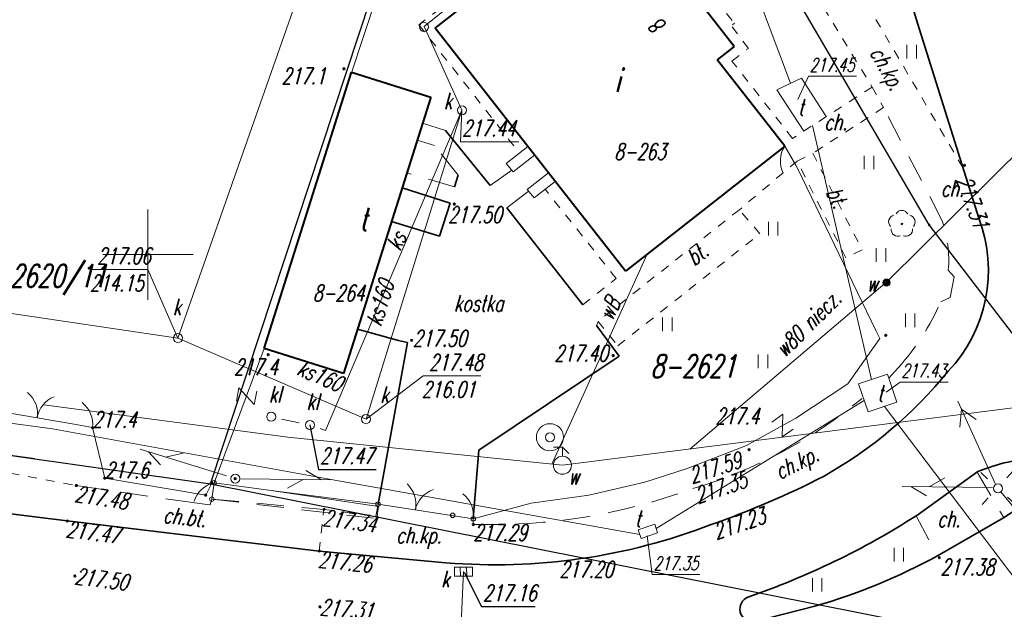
# Model space of a CAD drawing. Header units: millimetres. Extents: x 7501998 to 7504402, y 5666312 to 5667240.
# Tile 44 of 51: x 7503943 to 7503997, y 5666630 to 5666663. Entities that reach past the tile are written whole.
import ezdxf
from ezdxf.enums import TextEntityAlignment as Align

# ---------------------------------------------------------------- set-up
doc = ezdxf.new("R2010")
doc.units = ezdxf.units.MM
doc.header["$MEASUREMENT"] = 0
for name, pattern in [('1', [0]), ('3', [1, 0.5, -0.5]), ('4', [2.5, 1.5, -1]), ('BGS', [7.5, 7.5]), ('BGT', [0])]:
    doc.linetypes.add(name, pattern=pattern)
doc.layers.get('0').update_dxf_attribs({"color": 250, "linetype": 'CONTINUOUS', "lineweight": 100})
for name, color, linetype, lineweight in [('Dzialki', 7, '1', 30), ('EADTD_T_0', 7, 'CONTINUOUS', 18), ('EBTPO_L_2', 7, '1', 18), ('EBUOA_T_1', 7, 'CONTINUOUS', 25), ('EBUPP_L_1', 7, '1', 40), ('EBUTN_T_0', 11, 'CONTINUOUS', 18), ('EDTTS_T_0', 7, 'CONTINUOUS', 18), ('Numery_dzialek', 7, 'CONTINUOUS', 18), ('Podzial_sekcyjny_krzyze', 7, '1', 18), ('Punkty', 7, 'CONTINUOUS', 9), ('SDROK_T_0', 7, 'CONTINUOUS', 18), ('SDROK_T_1', 7, 'CONTINUOUS', 18), ('SDRPK_L_0', 7, '1', 35), ('SDRPK_L_1', 7, '4', 18), ('SDRPK_L_2', 7, '3', 18), ('SDRPK_L_3', 7, '1', 35), ('SDRPK_L_5', 7, '4', 18), ('SZOPO_L_0', 7, 'BGS', 18), ('SZOPO_T_0', 7, 'CONTINUOUS', 18), ('SZZPZ_T_0', 3, 'CONTINUOUS', 18), ('UEEPA_T_3', 7, 'CONTINUOUS', 18), ('UKKOA_T_1', 23, 'CONTINUOUS', 18), ('UKKOA_T_2', 14, 'CONTINUOUS', 18), ('UKKOA_T_3', 14, 'CONTINUOUS', 18), ('UKKOC_T_1', 23, 'CONTINUOUS', 25), ('UKKOC_T_2', 14, 'CONTINUOUS', 18), ('UKKOC_T_3', 14, 'CONTINUOUS', 25), ('UKKOO_T_2', 14, 'CONTINUOUS', 18), ('UKKOO_T_3', 14, 'CONTINUOUS', 25), ('UKKPA_T_2', 23, 'CONTINUOUS', 18), ('UKKPA_T_4', 14, 'CONTINUOUS', 18), ('UKKPOD_L_3', 23, '1', 18), ('UKKPOR_L_0', 14, '1', 18), ('UKKPOR_L_3', 14, '1', 18), ('UTTOA_T_0', 11, 'CONTINUOUS', 18), ('UTTOC_T_0', 11, 'CONTINUOUS', 18), ('UTTPA_L_0', 11, '1', 18), ('UTTPA_T_2', 7, 'CONTINUOUS', 18), ('UTTPO_L_1', 11, '1', 18), ('UWWOA_T_0', 5, 'CONTINUOUS', 18), ('UWWOO_T_0', 5, 'CONTINUOUS', 18), ('UWWPA_T_0', 5, 'CONTINUOUS', 18), ('UWWPA_T_2', 5, 'CONTINUOUS', 18), ('UWWPO_L_0', 5, '1', 18), ('UWWPO_L_1', 5, '1', 18), ('WUKOS_T_0', 7, 'CONTINUOUS', 35), ('WUKOS_T_1', 7, 'CONTINUOUS', 15)]:
    doc.layers.add(name, color=color, linetype=linetype, lineweight=lineweight)
doc.styles.get("Standard").update_dxf_attribs({"font": 'Simplex.SHX', "width": 0.75})

# ---------------------------------------------------------------- blocks, each defined once
blk = doc.blocks.new('GRO')
at = {"linetype": 'Continuous'}
blk.add_circle((0, 0), 0.045, dxfattribs=at)
blk = doc.blocks.new('PRH')
at = {"linetype": 'Continuous'}
for p, q in [((-0.375, 0.5), (0.375, 0.5)), ((0.375, 0.5), (-0.375, -0.5)), ((-0.375, -0.5), (0.375, -0.5))]:
    blk.add_line(p, q, dxfattribs=at)
blk = doc.blocks.new('KTOK04L')
at = {"linetype": 'Continuous'}
blk.add_arc((-1.5, 0), 1.5, 359.9995, 60, dxfattribs=at)
blk = doc.blocks.new('ARM')
at = {"linetype": 'Continuous'}
blk.add_circle((0, 0), 0.125, dxfattribs=at)
blk = doc.blocks.new('BGB')
at = {"linetype": 'Continuous'}
for centre, start, end in [((-1.5, 0), 359.9995, 60), ((1.5, 0), 120, 180.0005)]:
    blk.add_arc(centre, 1.5, start, end, dxfattribs=at)
blk = doc.blocks.new('TRA1')
at = {"linetype": 'Continuous'}
for p, q in [((-0.2625, -0.375), (-0.2625, 0.375)), ((0.2625, -0.375), (0.2625, 0.375))]:
    blk.add_line(p, q, dxfattribs=at)
blk = doc.blocks.new('DLI')
at = {"linetype": 'Continuous'}
blk.add_circle((0, 0), 0.045, dxfattribs=at)
for centre, start, end in [((0, 0.375), 30.1401, 149.8599), ((-0.357, 0.116), 102.1445, 221.86), ((0.357, 0.116), 318.14, 77.8555), ((-0.22, -0.303), 174.1482, 293.8542), ((0.22, -0.303), 246.1458, 5.8518)]:
    blk.add_arc(centre, 0.375, start, end, dxfattribs=at)
blk = doc.blocks.new('SLS')
at = {"linetype": 'Continuous'}
blk.add_circle((0, 0), 0.25, dxfattribs=at)
blk = doc.blocks.new('PNN')
at = {"linetype": 'Continuous'}
for p, q in [((0.25, 0), (5.25, 0)), ((3.9, 0.5), (4.76605, 0)), ((4.76605, 0), (3.9, -0.5))]:
    blk.add_line(p, q, dxfattribs=at)
blk = doc.blocks.new('LAT')
at = {"linetype": 'Continuous'}
for p, q in [((-0.53035, 0.53035), (-0.8839, 0.8839)), ((0.53035, 0.53035), (0.8839, 0.8839)), ((-0.53035, -0.53035), (-0.8839, -0.8839)), ((0.53035, -0.53035), (0.8839, -0.8839))]:
    blk.add_line(p, q, dxfattribs=at)
blk = doc.blocks.new('WLZ')
at = {"linetype": 'Continuous'}
blk.add_circle((0, 0), 0.25, dxfattribs=at)
blk = doc.blocks.new('KRA')
at = {"linetype": 'Continuous'}
for p, q in [((-0.5, -0.25), (-0.5, 0.25)), ((-0.5, 0.25), (0.5, 0.25)), ((-0.175, 0.25), (-0.175, -0.25)), ((0.175, 0.25), (0.175, -0.25)), ((0.5, 0.25), (0.5, -0.25)), ((0.5, -0.25), (-0.5, -0.25))]:
    blk.add_line(p, q, dxfattribs=at)
blk = doc.blocks.new('PLT')
at = {"linetype": 'Continuous'}
for p, q in [((0.25, 0), (5.25, 0)), ((3.76605, 0), (2.9, -0.5)), ((3.9, 0.5), (4.76605, 0))]:
    blk.add_line(p, q, dxfattribs=at)
blk = doc.blocks.new('HYZ')
at = {"linetype": 'Continuous'}
for p, q in [((0, 1), (-0.5, 1)), ((0, 1), (0.35355, 0.64645)), ((0, 0.5), (0, 1))]:
    blk.add_line(p, q, dxfattribs=at)
blk.add_circle((0, 0), 0.5, dxfattribs=at)
blk = doc.blocks.new('ZAS')
at = {"linetype": 'Continuous'}
for radius in [0.2, 0.175, 0.15, 0.125, 0.1, 0.075, 0.05, 0.025, 0.00715]:
    blk.add_circle((0, 0), radius, dxfattribs=at)
blk = doc.blocks.new('STD')
at = {"linetype": 'Continuous'}
for radius in [0.75, 0.25]:
    blk.add_circle((0, 0), radius, dxfattribs=at)
blk = doc.blocks.new('WSP')
at = {"linetype": 'Continuous'}
blk.add_circle((0, 0), 0.045, dxfattribs=at)

msp = doc.modelspace()

# ---------------------------------------------------------------- linework, layer by layer
at = {"layer": 'Dzialki'}
for p, q in [((7503953.47, 5666637.33), (7503965.34, 5666673.3)), ((7503993.22, 5666651.64), (7503980.87, 5666672.75)), ((7504004.51, 5666636.9), (7503993.22, 5666651.64)), ((7503930.42, 5666640.59), (7503953.47, 5666637.33)), ((7503953.47, 5666637.33), (7503997.27, 5666628.64))]:
    msp.add_line(p, q, dxfattribs=at)
at = {"layer": 'EBTPO_L_2', "linetype": '1'}
for p, q in [((7503969.82, 5666655.03), (7503971.017, 5666655.969)), ((7503969.82, 5666655.03), (7503971.017, 5666655.969)), ((7503970.2, 5666654.566), (7503971.387, 5666655.497)), ((7503970.2, 5666654.566), (7503971.387, 5666655.497)), ((7503969.82, 5666655.03), (7503970.2, 5666654.566)), ((7503969.82, 5666655.03), (7503970.2, 5666654.566)), ((7503970.99, 5666653.604), (7503972.155, 5666654.518)), ((7503970.99, 5666653.604), (7503972.155, 5666654.518)), ((7503971.37, 5666653.14), (7503972.525, 5666654.046)), ((7503971.37, 5666653.14), (7503972.525, 5666654.046)), ((7503971.37, 5666653.14), (7503970.99, 5666653.604)), ((7503971.37, 5666653.14), (7503970.99, 5666653.604))]:
    msp.add_line(p, q, dxfattribs=at)
at = {"layer": 'EBUPP_L_1', "linetype": '1'}
for p, q in [((7503965.89, 5666662.51), (7503974.71, 5666669.44)), ((7503982.43, 5666661.5), (7503979.42, 5666665.38)), ((7503976.42, 5666649.08), (7503965.89, 5666662.51)), ((7503982.43, 5666661.5), (7503981.49, 5666660.77)), ((7503982.43, 5666661.5), (7503981.493, 5666660.767)), ((7503982.43, 5666661.5), (7503981.493, 5666660.767)), ((7503985.23, 5666655.99), (7503981.49, 5666660.77)), ((7503985.23, 5666655.99), (7503981.493, 5666660.767)), ((7503985.23, 5666655.99), (7503981.493, 5666660.767)), ((7503956.44, 5666644.8), (7503961.27, 5666660.09)), ((7503961.27, 5666660.09), (7503965.65, 5666658.71)), ((7503965.65, 5666658.71), (7503960.82, 5666643.43)), ((7503985.23, 5666655.99), (7503976.42, 5666649.08)), ((7503960.82, 5666643.43), (7503956.44, 5666644.8))]:
    msp.add_line(p, q, dxfattribs=at)
at = {"layer": 'Podzial_sekcyjny_krzyze'}
for p, q in [((7503950, 5666647.5), (7503950, 5666652.5)), ((7503947.5, 5666650), (7503952.5, 5666650))]:
    msp.add_line(p, q, dxfattribs=at)
at = {"layer": 'SDRPK_L_0', "linetype": '1'}
for p, q in [((7503966.47, 5666656.85), (7503968.93, 5666653.82)), ((7503966.47, 5666656.85), (7503968.93, 5666653.82)), ((7503967.16, 5666654.39), (7503966.97, 5666653.74)), ((7503967.16, 5666654.39), (7503966.97, 5666653.74)), ((7503966.73, 5666652.84), (7503964.061, 5666653.684)), ((7503966.73, 5666652.84), (7503964.061, 5666653.684)), ((7503966.73, 5666652.84), (7503966.13, 5666651.02)), ((7503966.73, 5666652.84), (7503966.13, 5666651.02)), ((7503974.059, 5666647.229), (7503969.85, 5666652.58)), ((7503974.059, 5666647.229), (7503969.85, 5666652.58)), ((7503966.13, 5666651.02), (7503963.477, 5666651.835)), ((7503966.13, 5666651.02), (7503963.477, 5666651.835)), ((7503963.87, 5666645.25), (7503961.591, 5666645.869)), ((7503963.87, 5666645.25), (7503961.591, 5666645.869)), ((7503976.07, 5666644.38), (7503974.81, 5666646.08)), ((7503976.07, 5666644.38), (7503974.81, 5666646.08)), ((7503964.356, 5666645.132), (7503962.73, 5666636.2)), ((7503964.356, 5666645.132), (7503962.73, 5666636.2)), ((7503963.87, 5666645.25), (7503964.356, 5666645.132)), ((7503963.87, 5666645.25), (7503964.356, 5666645.132)), ((7503968.3, 5666639.19), (7503976.07, 5666644.38)), ((7503968.3, 5666639.19), (7503976.07, 5666644.38)), ((7503968, 5666635.39), (7503968.3, 5666639.19)), ((7503968, 5666635.39), (7503968.3, 5666639.19)), ((7503925.5, 5666637.78), (7503945.54, 5666635.27)), ((7503992.54, 5666635.58), (7503995.91, 5666638)), ((7503999.9, 5666637.12), (7503997.34, 5666635.45)), ((7503997.34, 5666635.45), (7503993.68, 5666633.35)), ((7503959.48, 5666633.61), (7503945.54, 5666635.27)), ((7503966.49, 5666632.96), (7503959.48, 5666633.61)), ((7503986.89, 5666630.56), (7503983.51, 5666629.7))]:
    msp.add_line(p, q, dxfattribs=at)
for centre, radius, start, end in [((7503999.901, 5666628.247), 10.538, 93.0513, 112.2538), ((7503968.945, 5666672.458), 43.78, 288.9885, 302.6118), ((7503969.208, 5666666.114), 33.265, 265.313, 291.0565), ((7503977.945, 5666661.988), 32.676, 285.8881, 298.7872), ((7503983.459, 5666630.406), 0.708, 112.3604, 274.1207)]:
    msp.add_arc(centre, radius, start, end, dxfattribs=at)
at = {"layer": 'SDRPK_L_1', "linetype": '4'}
for p, q in [((7503966.47, 5666656.85), (7503965.19, 5666657.255)), ((7503966.47, 5666656.85), (7503965.19, 5666657.255)), ((7503965.85, 5666656.02), (7503964.895, 5666656.322)), ((7503965.85, 5666656.02), (7503964.895, 5666656.322)), ((7503967.16, 5666654.39), (7503965.85, 5666656.02)), ((7503967.16, 5666654.39), (7503965.85, 5666656.02)), ((7503966.97, 5666653.74), (7503964.33, 5666654.51)), ((7503966.97, 5666653.74), (7503964.33, 5666654.51)), ((7503968.93, 5666653.82), (7503970.125, 5666654.658)), ((7503968.93, 5666653.82), (7503970.125, 5666654.658)), ((7503969.85, 5666652.58), (7503971.066, 5666653.51)), ((7503969.85, 5666652.58), (7503971.066, 5666653.51))]:
    msp.add_line(p, q, dxfattribs=at)
at = {"layer": 'SDRPK_L_2', "linetype": '3'}
for p, q in [((7503995.084, 5666654.807), (7503983.72, 5666674.17)), ((7503995.084, 5666654.807), (7503983.72, 5666674.17)), ((7503974.81, 5666670.34), (7503964.997, 5666662.699)), ((7503974.81, 5666670.34), (7503964.997, 5666662.699)), ((7503985.83, 5666666.21), (7503990.06, 5666659.26)), ((7503985.83, 5666666.21), (7503990.06, 5666659.26)), ((7503982, 5666663.33), (7503982.45, 5666662.79)), ((7503982, 5666663.33), (7503982.45, 5666662.79)), ((7503964.997, 5666662.699), (7503970.553, 5666655.605)), ((7503964.997, 5666662.699), (7503970.553, 5666655.605)), ((7503983.22, 5666661.4), (7503982.288, 5666662.633)), ((7503983.22, 5666661.4), (7503982.288, 5666662.633)), ((7503982.45, 5666662.79), (7503982.335, 5666662.694)), ((7503982.45, 5666662.79), (7503982.335, 5666662.694)), ((7503982.31, 5666660.7), (7503983.22, 5666661.4)), ((7503982.31, 5666660.7), (7503983.22, 5666661.4)), ((7503985.66, 5666656.42), (7503982.31, 5666660.7)), ((7503985.66, 5666656.42), (7503982.31, 5666660.7)), ((7503990.06, 5666659.26), (7503985.66, 5666656.42)), ((7503990.06, 5666659.26), (7503985.66, 5666656.42)), ((7503990.06, 5666659.26), (7503990.691, 5666658.123)), ((7503990.06, 5666659.26), (7503990.691, 5666658.123)), ((7503990.691, 5666658.123), (7503986.78, 5666655.6)), ((7503985.91, 5666655.17), (7503986.78, 5666655.6)), ((7503986.78, 5666655.6), (7503989.51, 5666650.26)), ((7503985.91, 5666655.17), (7503982.72, 5666652.48)), ((7503988.61, 5666649.82), (7503985.91, 5666655.17)), ((7503975.909, 5666648.679), (7503971.971, 5666653.612)), ((7503975.909, 5666648.679), (7503971.971, 5666653.612)), ((7503982.72, 5666652.48), (7503974.9, 5666646.3)), ((7503983.86, 5666651.15), (7503982.72, 5666652.48)), ((7503976, 5666644.96), (7503983.86, 5666651.15)), ((7503989.51, 5666650.26), (7503988.61, 5666649.82)), ((7503974.059, 5666647.229), (7503975.909, 5666648.679)), ((7503974.059, 5666647.229), (7503975.909, 5666648.679)), ((7503974.9, 5666646.3), (7503974.81, 5666646.08)), ((7503974.9, 5666646.3), (7503976, 5666644.96)), ((7503941.4, 5666638.09), (7503946.04, 5666637.23)), ((7503959.48, 5666633.61), (7503959.74, 5666635.91)), ((7503959.74, 5666635.91), (7503962.6, 5666635.53))]:
    msp.add_line(p, q, dxfattribs=at)
at = {"layer": 'SDRPK_L_3', "linetype": '1'}
for p, q in [((7503992.574, 5666662.801), (7503989.832, 5666671.773)), ((7503995.962, 5666652.014), (7503992.574, 5666662.801))]:
    msp.add_line(p, q, dxfattribs=at)
for centre, radius, start, end in [((7503988.39, 5666649.124), 8.104, 316.4921, 20.888), ((7503975.628, 5666658.662), 23.999, 299.3829, 320.9563), ((7503964.977, 5666681.382), 49.058, 289.2606, 297.2022)]:
    msp.add_arc(centre, radius, start, end, dxfattribs=at)
at = {"layer": 'SDRPK_L_5', "linetype": '4'}
for p, q in [((7503993.948, 5666651.87), (7503990.691, 5666658.123)), ((7503994.605, 5666648.769), (7503994.28, 5666649.14)), ((7503994.605, 5666648.769), (7503994.28, 5666649.14)), ((7503994.391, 5666647.627), (7503994.605, 5666648.769)), ((7503994.391, 5666647.627), (7503994.605, 5666648.769)), ((7503993.86, 5666647.38), (7503994.391, 5666647.627)), ((7503993.86, 5666647.38), (7503994.391, 5666647.627)), ((7503991.53, 5666643.76), (7503990.994, 5666643.174)), ((7503991.53, 5666643.76), (7503990.994, 5666643.174)), ((7503995.874, 5666637.974), (7503997.346, 5666635.454)), ((7503995.874, 5666637.974), (7503997.346, 5666635.454)), ((7503946.04, 5666637.23), (7503951.928, 5666636.363)), ((7503953.449, 5666636.159), (7503953.54, 5666636.48)), ((7503953.449, 5666636.159), (7503953.54, 5666636.48)), ((7503953.449, 5666636.159), (7503953.54, 5666636.48)), ((7503953.54, 5666636.48), (7503962.66, 5666635.4)), ((7503953.54, 5666636.48), (7503962.66, 5666635.4)), ((7503953.54, 5666636.48), (7503959.74, 5666635.91)), ((7503951.928, 5666636.363), (7503953.449, 5666636.159)), ((7503951.928, 5666636.363), (7503953.449, 5666636.159)), ((7503951.928, 5666636.363), (7503953.449, 5666636.159)), ((7503962.6, 5666635.53), (7503962.73, 5666636.2)), ((7503962.6, 5666635.53), (7503962.73, 5666636.2)), ((7503962.66, 5666635.4), (7503962.76, 5666636.08)), ((7503968, 5666635.39), (7503968, 5666635.08)), ((7503968, 5666635.39), (7503968, 5666635.08)), ((7503992.492, 5666635.549), (7503993.677, 5666633.349)), ((7503992.492, 5666635.549), (7503993.677, 5666633.349))]:
    msp.add_line(p, q, dxfattribs=at)
for centre, radius, start, end in [((7503987.5, 5666649.7), 6.803, 355.2748, 18.5954), ((7503987.5, 5666649.7), 6.803, 355.2748, 18.5954), ((7503981.153, 5666652.999), 13.893, 318.3201, 336.1455), ((7503981.153, 5666652.999), 13.893, 318.3201, 336.1455), ((7503972.658, 5666662.401), 26.422, 286.4487, 309.6265), ((7503968.94, 5666667.524), 32.457, 268.3405, 290.186)]:
    msp.add_arc(centre, radius, start, end, dxfattribs=at)
at = {"layer": 'SZOPO_L_0', "linetype": 'BGS'}
for p, q in [((7503961.274, 5666660.093), (7503967.08, 5666677.69)), ((7503961.274, 5666660.093), (7503967.08, 5666677.69)), ((7503985.23, 5666655.99), (7503985.84, 5666654.94)), ((7503985.23, 5666655.99), (7503985.84, 5666654.94)), ((7503985.84, 5666654.94), (7503985.94, 5666654.767)), ((7503985.84, 5666654.94), (7503985.94, 5666654.767)), ((7503985.94, 5666654.767), (7503990.27, 5666645.81)), ((7503985.94, 5666654.767), (7503990.27, 5666645.81)), ((7503990.27, 5666645.81), (7503990.488, 5666645.36)), ((7503990.27, 5666645.81), (7503990.488, 5666645.36)), ((7503990.488, 5666645.36), (7503988.72, 5666642.86)), ((7503990.488, 5666645.36), (7503988.72, 5666642.86)), ((7503953.66, 5666637.38), (7503956.44, 5666644.8)), ((7503953.66, 5666637.38), (7503956.44, 5666644.8)), ((7503988.72, 5666642.86), (7503985.85, 5666640.95)), ((7503988.72, 5666642.86), (7503985.85, 5666640.95)), ((7503985.85, 5666640.95), (7503983.12, 5666639.45)), ((7503985.85, 5666640.95), (7503983.12, 5666639.45)), ((7503946.94, 5666640.43), (7503945.92, 5666640.62)), ((7503983.12, 5666639.45), (7503979.83, 5666638.17)), ((7503983.12, 5666639.45), (7503979.83, 5666638.17)), ((7503979.83, 5666638.17), (7503977.494, 5666637.42)), ((7503979.83, 5666638.17), (7503977.494, 5666637.42)), ((7503953.66, 5666637.38), (7503953.54, 5666636.48)), ((7503953.66, 5666637.38), (7503953.54, 5666636.48)), ((7503953.66, 5666637.38), (7503953.54, 5666636.48)), ((7503953.66, 5666637.38), (7503953.54, 5666636.48)), ((7503956.81, 5666636.96), (7503953.66, 5666637.38)), ((7503956.81, 5666636.96), (7503953.66, 5666637.38)), ((7503956.81, 5666636.96), (7503953.66, 5666637.38)), ((7503962.76, 5666636.08), (7503956.81, 5666636.96)), ((7503962.76, 5666636.08), (7503956.81, 5666636.96)), ((7503962.73, 5666636.2), (7503956.81, 5666636.96)), ((7503962.73, 5666636.2), (7503956.81, 5666636.96)), ((7503977.494, 5666637.42), (7503974.401, 5666636.699)), ((7503977.494, 5666637.42), (7503974.401, 5666636.699)), ((7503974.401, 5666636.699), (7503971.21, 5666636.25)), ((7503974.401, 5666636.699), (7503971.21, 5666636.25)), ((7503968, 5666635.39), (7503962.73, 5666636.2)), ((7503968, 5666635.39), (7503962.73, 5666636.2)), ((7503971.21, 5666636.25), (7503968, 5666635.39)), ((7503971.21, 5666636.25), (7503968, 5666635.39))]:
    msp.add_line(p, q, dxfattribs=at)
at = {"layer": 'SZOPO_L_0', "linetype": 'BGT'}
for p, q in [((7503945.92, 5666640.62), (7503941.83, 5666641.32)), ((7503947.612, 5666637.641), (7503946.94, 5666640.43)), ((7503953.197, 5666636.701), (7503947.612, 5666637.641)), ((7503953.197, 5666636.701), (7503947.612, 5666637.641)), ((7503953.541, 5666637.352), (7503953.197, 5666636.701)), ((7503953.541, 5666637.352), (7503953.197, 5666636.701))]:
    msp.add_line(p, q, dxfattribs=at)
at = {"layer": 'UKKOC_T_1', "linetype": 'Continuous'}
for p, q in [((7503967.487, 5666632.433), (7503968.453, 5666630.546)), ((7503967.487, 5666632.433), (7503968.453, 5666630.546)), ((7503968.453, 5666630.546), (7503971.417, 5666630.546)), ((7503968.453, 5666630.546), (7503971.417, 5666630.546))]:
    msp.add_line(p, q, dxfattribs=at)
at = {"layer": 'UKKOC_T_2', "linetype": 'Continuous'}
for p, q in [((7503967.37, 5666657.98), (7503967.299, 5666656.236)), ((7503967.37, 5666657.98), (7503967.299, 5666656.236)), ((7503967.299, 5666656.236), (7503970.523, 5666656.236)), ((7503967.299, 5666656.236), (7503970.523, 5666656.236)), ((7503946.871, 5666649.17), (7503949.997, 5666649.173)), ((7503946.871, 5666649.17), (7503949.997, 5666649.173)), ((7503951.659, 5666645.379), (7503949.997, 5666649.173)), ((7503951.659, 5666645.379), (7503949.997, 5666649.173)), ((7503962.07, 5666640.9), (7503965.23, 5666643.29)), ((7503965.23, 5666643.29), (7503968.422, 5666643.29))]:
    msp.add_line(p, q, dxfattribs=at)
at = {"layer": 'UKKOC_T_3', "linetype": 'Continuous'}
for p, q in [((7503958.96, 5666640.58), (7503959.438, 5666638.123)), ((7503958.96, 5666640.58), (7503959.438, 5666638.123)), ((7503959.438, 5666638.123), (7503962.63, 5666638.123)), ((7503959.438, 5666638.123), (7503962.63, 5666638.123))]:
    msp.add_line(p, q, dxfattribs=at)
at = {"layer": 'UKKPOD_L_3', "linetype": '1'}
msp.add_line((7503967.46, 5666632.47), (7503967.2, 5666626.66), dxfattribs=at)
msp.add_line((7503967.46, 5666632.47), (7503967.2, 5666626.66), dxfattribs=at)
at = {"layer": 'UKKPOR_L_0', "linetype": '1'}
for p, q in [((7503966.732, 5666688.321), (7503951.659, 5666645.379)), ((7503962.07, 5666640.9), (7503967.37, 5666657.98)), ((7503951.659, 5666645.379), (7503915.32, 5666650.77)), ((7503951.66, 5666645.38), (7503962.07, 5666640.9))]:
    msp.add_line(p, q, dxfattribs=at)
at = {"layer": 'UKKPOR_L_3', "linetype": '1'}
for p, q in [((7503970.459, 5666666.782), (7503965.279, 5666662.602)), ((7503970.459, 5666666.782), (7503965.279, 5666662.602)), ((7503965.279, 5666662.602), (7503967.37, 5666657.98)), ((7503965.279, 5666662.602), (7503967.37, 5666657.98)), ((7503967.37, 5666657.98), (7503959.823, 5666640.279)), ((7503967.37, 5666657.98), (7503959.823, 5666640.279)), ((7503957.395, 5666640.905), (7503958.366, 5666640.705)), ((7503957.395, 5666640.905), (7503958.366, 5666640.705)), ((7503959.823, 5666640.279), (7503959.528, 5666640.382)), ((7503959.823, 5666640.279), (7503959.528, 5666640.382))]:
    msp.add_line(p, q, dxfattribs=at)
at = {"layer": 'UTTOC_T_0', "linetype": 'Continuous'}
for p, q in [((7503985.962, 5666658.575), (7503986.536, 5666659.86)), ((7503985.962, 5666658.575), (7503986.536, 5666659.86)), ((7503986.536, 5666659.86), (7503989.196, 5666659.86)), ((7503986.536, 5666659.86), (7503989.196, 5666659.86)), ((7503990.837, 5666642.385), (7503991.614, 5666642.954)), ((7503990.837, 5666642.385), (7503991.614, 5666642.954)), ((7503991.614, 5666642.954), (7503994.274, 5666642.954)), ((7503991.614, 5666642.954), (7503994.274, 5666642.954)), ((7503977.614, 5666634.444), (7503977.901, 5666632.31)), ((7503977.614, 5666634.444), (7503977.901, 5666632.31)), ((7503977.901, 5666632.31), (7503980.534, 5666632.31)), ((7503977.901, 5666632.31), (7503980.534, 5666632.31))]:
    msp.add_line(p, q, dxfattribs=at)
at = {"layer": 'UTTPA_L_0', "linetype": '1'}
for p, q in [((7503984.8, 5666659.11), (7503986.15, 5666659.76)), ((7503984.8, 5666659.11), (7503986.15, 5666659.76)), ((7503986.15, 5666659.76), (7503987.528, 5666657.626)), ((7503986.15, 5666659.76), (7503987.528, 5666657.626)), ((7503984.8, 5666659.11), (7503986.279, 5666656.819)), ((7503984.8, 5666659.11), (7503986.279, 5666656.819)), ((7503989.32, 5666642.86), (7503990.923, 5666643.39)), ((7503989.32, 5666642.86), (7503990.923, 5666643.39)), ((7503990.923, 5666643.39), (7503991.43, 5666641.84)), ((7503990.923, 5666643.39), (7503991.43, 5666641.84)), ((7503989.32, 5666642.86), (7503989.841, 5666641.3)), ((7503989.32, 5666642.86), (7503989.841, 5666641.3)), ((7503991.43, 5666641.84), (7503989.841, 5666641.3)), ((7503991.43, 5666641.84), (7503989.841, 5666641.3)), ((7503978.036, 5666635.092), (7503977.116, 5666634.772)), ((7503978.036, 5666635.092), (7503977.116, 5666634.772)), ((7503977.116, 5666634.772), (7503977.28, 5666634.3)), ((7503977.116, 5666634.772), (7503977.28, 5666634.3)), ((7503978.2, 5666634.62), (7503978.036, 5666635.092)), ((7503978.2, 5666634.62), (7503978.036, 5666635.092)), ((7503977.28, 5666634.3), (7503978.2, 5666634.62)), ((7503977.28, 5666634.3), (7503978.2, 5666634.62))]:
    msp.add_line(p, q, dxfattribs=at)
at = {"layer": 'UTTPO_L_1', "linetype": '1'}
for p, q in [((7503980.942, 5666671.682), (7503985.558, 5666659.475)), ((7503986.769, 5666657.136), (7503990.033, 5666643.095)), ((7503931.773, 5666642.169), (7503944.722, 5666640.356)), ((7503931.773, 5666642.169), (7503944.722, 5666640.356)), ((7503978.119, 5666634.852), (7503989.629, 5666641.935)), ((7503978.119, 5666634.852), (7503989.629, 5666641.935)), ((7503990.751, 5666641.599), (7504006.123, 5666621.282)), ((7503990.751, 5666641.599), (7504006.123, 5666621.282)), ((7503944.722, 5666640.356), (7503960.547, 5666637.493)), ((7503944.722, 5666640.356), (7503960.547, 5666637.493)), ((7503960.547, 5666637.493), (7503977.205, 5666634.517)), ((7503960.547, 5666637.493), (7503977.205, 5666634.517))]:
    msp.add_line(p, q, dxfattribs=at)
at = {"layer": 'UWWPO_L_0', "linetype": '1'}
msp.add_line((7503933.52, 5666640.16), (7503943.74, 5666638.72), dxfattribs=at)
at = {"layer": 'UWWPO_L_1', "linetype": '1'}
for p, q in [((7503990.9, 5666648.51), (7504004.463, 5666661.944)), ((7503990.9, 5666648.51), (7504004.463, 5666661.944)), ((7503972.352, 5666638.406), (7503977.625, 5666650.025)), ((7503972.352, 5666638.406), (7503977.625, 5666650.025)), ((7503979.975, 5666639.249), (7503990.9, 5666648.51)), ((7503979.975, 5666639.249), (7503990.9, 5666648.51)), ((7503972.93, 5666638.35), (7504000.225, 5666641.834)), ((7503972.93, 5666638.35), (7504000.225, 5666641.834)), ((7503944.239, 5666641.695), (7503957.732, 5666639.903)), ((7503957.732, 5666639.903), (7503972.93, 5666638.35)), ((7503957.732, 5666639.903), (7503972.93, 5666638.35))]:
    msp.add_line(p, q, dxfattribs=at)

# ---------------------------------------------------------------- block references
at = {"layer": 'EDTTS_T_0'}
for p, rotation in [((7503955.455, 5666642.171), 79.1612267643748), ((7503955.455, 5666642.171), 79.1612267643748), ((7503985.111, 5666640.544), 34.96632381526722)]:
    msp.add_blockref('PRH', p, dxfattribs=dict(at, rotation=rotation))
at = {"layer": 'Punkty'}
for p in [(7503993.22, 5666651.64), (7503953.47, 5666637.33)]:
    msp.add_blockref('GRO', p, dxfattribs=at)
at = {"layer": 'SZOPO_T_0'}
for name, p, rotation in [('KTOK04L', (7503985.23, 5666655.99), 146.8826480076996), ('KTOK04L', (7503985.23, 5666655.99), 146.8826480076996), ('BGB', (7503943.875, 5666640.97), 351.1299995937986), ('KTOK04L', (7503946.94, 5666640.43), 352.9157815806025), ('ARM', (7503953.66, 5666637.38), 102.8880198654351), ('ARM', (7503953.66, 5666637.38), 102.8880198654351), ('KTOK04L', (7503953.66, 5666637.38), 102.88435888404), ('KTOK04L', (7503953.66, 5666637.38), 102.88435888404), ('BGB', (7503964.795, 5666635.89), 347.8999997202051), ('ARM', (7503953.54, 5666636.48), 102.8880198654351), ('ARM', (7503953.54, 5666636.48), 102.8880198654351), ('ARM', (7503953.54, 5666636.48), 102.8880198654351), ('KTOK04L', (7503968, 5666635.39), 352.9157815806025), ('ARM', (7503962.73, 5666636.2), 347.9039996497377), ('ARM', (7503962.73, 5666636.2), 347.9039996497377), ('ARM', (7503966.86, 5666635.58), 347.9039996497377), ('ARM', (7503966.86, 5666635.58), 347.9039996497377), ('ARM', (7503968, 5666635.39), 347.9039996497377), ('ARM', (7503968, 5666635.39), 347.9039996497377)]:
    msp.add_blockref(name, p, dxfattribs=dict(at, rotation=rotation))
at = {"layer": 'SZZPZ_T_0'}
for name, p in [('TRA1', (7503992.254, 5666661.22)), ('TRA1', (7503992.254, 5666661.22)), ('TRA1', (7503989.891, 5666655.088)), ('TRA1', (7503989.891, 5666655.088)), ('DLI', (7503991.71, 5666651.69)), ('TRA1', (7503984.588, 5666651.436)), ('TRA1', (7503984.588, 5666651.436)), ('TRA1', (7503990.555, 5666649.969)), ('TRA1', (7503990.555, 5666649.969)), ('TRA1', (7503992.166, 5666646.366)), ('TRA1', (7503992.166, 5666646.366)), ('TRA1', (7503978.733, 5666646.138)), ('TRA1', (7503978.733, 5666646.138)), ('TRA1', (7503984.03, 5666644.094)), ('TRA1', (7503984.03, 5666644.094)), ('TRA1', (7503991.545, 5666633.414)), ('TRA1', (7503991.545, 5666633.414)), ('TRA1', (7503987.022, 5666631.739)), ('TRA1', (7503987.022, 5666631.739))]:
    msp.add_blockref(name, p, dxfattribs=at)
at = {"layer": 'UEEPA_T_3'}
for name, p, rotation in [('PNN', (7503996.98, 5666637.118), 114.4270234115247), ('PNN', (7503996.98, 5666637.118), 114.4270234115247), ('LAT', (7503997, 5666637.096), 2.385938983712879), ('LAT', (7503997, 5666637.096), 2.385938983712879), ('PNN', (7503996.999, 5666637.096), 309.7688388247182), ('PNN', (7503996.999, 5666637.096), 309.7688388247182)]:
    msp.add_blockref(name, p, dxfattribs=dict(at, rotation=rotation))
msp.add_blockref('SLS', (7503997.03, 5666637.069), dxfattribs=at)
msp.add_blockref('SLS', (7503997.03, 5666637.069), dxfattribs=at)
at = {"layer": 'UKKPA_T_2', "rotation": 0.4530774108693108}
msp.add_blockref('KRA', (7503967.46, 5666632.47), dxfattribs=at)
msp.add_blockref('KRA', (7503967.46, 5666632.47), dxfattribs=at)
at = {"layer": 'UKKPA_T_4'}
for p in [(7503965.272, 5666662.589), (7503965.272, 5666662.589), (7503967.37, 5666657.98), (7503967.37, 5666657.98), (7503956.82, 5666641.03), (7503956.82, 5666641.03), (7503958.96, 5666640.58), (7503958.96, 5666640.58), (7503962.07, 5666640.9)]:
    msp.add_blockref('WLZ', p, dxfattribs=at)
at = {"layer": 'UKKPA_T_4', "rotation": 244.5749529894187}
msp.add_blockref('WLZ', (7503951.659, 5666645.379), dxfattribs=at)
at = {"layer": 'UTTPA_T_2'}
for p, rotation in [((7503954.578, 5666637.686), 162.7279765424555), ((7503954.829, 5666637.61), 359.3317085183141), ((7503996.98, 5666637.118), 179.3317019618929)]:
    msp.add_blockref('PLT', p, dxfattribs=dict(at, rotation=rotation))
msp.add_blockref('SLS', (7503954.829, 5666637.61), dxfattribs=at)
at = {"layer": 'UWWPA_T_0'}
for name, p in [('ZAS', (7503990.865, 5666648.446)), ('ZAS', (7503990.865, 5666648.446)), ('HYZ', (7503972.93, 5666638.35)), ('HYZ', (7503972.93, 5666638.35))]:
    msp.add_blockref(name, p, dxfattribs=at)
at = {"layer": 'UWWPA_T_2', "rotation": 8.982016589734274}
msp.add_blockref('STD', (7503972.24, 5666639.9), dxfattribs=at)
msp.add_blockref('STD', (7503972.24, 5666639.9), dxfattribs=at)
at = {"layer": 'WUKOS_T_0'}
for p in [(7503960.84, 5666660.269), (7503960.84, 5666660.269), (7503995.174, 5666654.934), (7503995.174, 5666654.934), (7503966.954, 5666652.789), (7503966.954, 5666652.789), (7503964.59, 5666645.254), (7503964.59, 5666645.254), (7503990.819, 5666645.538), (7503990.819, 5666645.538), (7503956.656, 5666644.462), (7503956.656, 5666644.462), (7503975.742, 5666644.417), (7503975.742, 5666644.417), (7503946.94, 5666640.43), (7503946.94, 5666640.43), (7503983.26, 5666639.209), (7503983.26, 5666639.209), (7503947.612, 5666637.641), (7503954.829, 5666637.61), (7503946.04, 5666637.23), (7503953.541, 5666637.352), (7503953.197, 5666636.701), (7503953.197, 5666636.701), (7503959.74, 5666635.91), (7503945.54, 5666635.27), (7503968, 5666635.08), (7503959.48, 5666633.61), (7503993.783, 5666633.238), (7503993.783, 5666633.238), (7503945.96, 5666632.23), (7503959.52, 5666630.52)]:
    msp.add_blockref('WSP', p, dxfattribs=at)

# ---------------------------------------------------------------- texts
at = {"layer": 'EADTD_T_0', "oblique": 15, "width": 0.7}
msp.add_text('8', height=0.9, rotation=138.9, dxfattribs=at).set_placement((7503978.16, 5666662.05), align=Align.TOP_LEFT)
at = {"layer": 'EBUOA_T_1', "oblique": 15, "width": 0.7}
for s, p in [('i', (7503975.97, 5666659.66)), ('t', (7503961.92, 5666651.95))]:
    msp.add_text(s, height=1.25, rotation=0.07, dxfattribs=at).set_placement(p, align=Align.MIDDLE)
at = {"layer": 'EBUTN_T_0', "oblique": 15, "width": 0.7}
for s, p in [('8-263', (7503975.79, 5666656.14)), ('8-264', (7503959.12, 5666648.32))]:
    msp.add_text(s, height=0.9, dxfattribs=at).set_placement(p, align=Align.TOP_LEFT)
at = {"layer": 'Numery_dzialek', "oblique": 15, "width": 0.7}
for s, p in [('8-2620/11', (7503940.646, 5666649.447)), ('8-2621', (7503977.803, 5666644.453))]:
    msp.add_text(s, height=1.25, dxfattribs=at).set_placement(p, align=Align.TOP_LEFT)
at = {"layer": 'SDROK_T_0', "oblique": 15, "width": 0.7}
msp.add_text('kostka', height=0.9, dxfattribs=at).set_placement((7503966.935, 5666647.757), align=Align.TOP_LEFT)
msp.add_text('kostka', height=0.9, dxfattribs=at).set_placement((7503966.935, 5666647.757), align=Align.TOP_LEFT)
at = {"layer": 'SDROK_T_1', "oblique": 15, "width": 0.7}
msp.add_text('ch.kp.', height=0.9, rotation=298.951, dxfattribs=at).set_placement((7503990.779, 5666660.227), align=Align.MIDDLE)
for s, p in [('ch.', (7503987.414, 5666657.78)), ('ch.', (7503987.414, 5666657.78)), ('ch.', (7503993.867, 5666654.105)), ('ch.', (7503993.867, 5666654.105)), ('ch.', (7503993.67, 5666635.834)), ('ch.', (7503993.67, 5666635.834)), ('ch.kp.', (7503963.73, 5666634.935))]:
    msp.add_text(s, height=0.9, dxfattribs=at).set_placement(p, align=Align.TOP_LEFT)
for rotation, p in [(-63.2212, (7503987.485, 5666653.452)), (38.2216, (7503980.231, 5666649.334))]:
    msp.add_text('bt.', height=0.9, rotation=rotation, dxfattribs=at).set_placement(p)
for s, rotation, p in [('ch.kp.', 26.5651, (7503984.556, 5666638.341)), ('ch.bt.', 354.0531, (7503950.904, 5666636.07))]:
    msp.add_text(s, height=0.9, rotation=rotation, dxfattribs=at).set_placement(p, align=Align.TOP_LEFT)
at = {"layer": 'UKKOA_T_1', "oblique": 15, "width": 0.7}
msp.add_text('k', height=0.9, dxfattribs=at).set_placement((7503966.227, 5666632.506), align=Align.TOP_LEFT)
msp.add_text('k', height=0.9, dxfattribs=at).set_placement((7503966.227, 5666632.506), align=Align.TOP_LEFT)
at = {"layer": 'UKKOA_T_2', "oblique": 15, "width": 0.7}
msp.add_text('k', height=0.9, rotation=0.0651, dxfattribs=at).set_placement((7503951.373, 5666647.553), align=Align.TOP_LEFT)
msp.add_text('k', height=0.9, dxfattribs=at).set_placement((7503962.86, 5666641.806))
at = {"layer": 'UKKOA_T_3', "oblique": 15, "width": 0.7}
for s, p in [('k', (7503966.369, 5666658.944)), ('k', (7503966.369, 5666658.944)), ('kl', (7503956.694, 5666642.729)), ('kl', (7503956.694, 5666642.729)), ('kl', (7503958.772, 5666642.318)), ('kl', (7503958.772, 5666642.318))]:
    msp.add_text(s, height=0.9, dxfattribs=at).set_placement(p, align=Align.TOP_LEFT)
at = {"layer": 'UKKOC_T_1', "oblique": 15, "width": 0.7}
msp.add_text('217.16', height=0.9, dxfattribs=at).set_placement((7503968.534, 5666631.746), align=Align.TOP_LEFT)
msp.add_text('217.16', height=0.9, dxfattribs=at).set_placement((7503968.534, 5666631.746), align=Align.TOP_LEFT)
at = {"layer": 'UKKOC_T_2', "oblique": 15, "width": 0.7}
for s, p in [('217.44', (7503967.379, 5666657.436)), ('217.44', (7503967.379, 5666657.436)), ('217.48', (7503965.551, 5666644.49)), ('216.01', (7503965.149, 5666642.99))]:
    msp.add_text(s, height=0.9, dxfattribs=at).set_placement(p, align=Align.TOP_LEFT)
for s, p in [('217.06', (7503947.191, 5666650.37)), ('217.06', (7503947.191, 5666650.37)), ('214.15', (7503946.791, 5666648.87)), ('214.15', (7503946.791, 5666648.87))]:
    msp.add_text(s, height=0.9, rotation=0.0651, dxfattribs=at).set_placement(p, align=Align.TOP_LEFT)
at = {"layer": 'UKKOC_T_3', "oblique": 15, "width": 0.7}
msp.add_text('217.47', height=0.9, dxfattribs=at).set_placement((7503959.518, 5666639.323), align=Align.TOP_LEFT)
msp.add_text('217.47', height=0.9, dxfattribs=at).set_placement((7503959.518, 5666639.323), align=Align.TOP_LEFT)
at = {"layer": 'UKKOO_T_2', "oblique": 15, "width": 0.7}
for rotation, p in [(72.7607, (7503962.895, 5666645.979)), (-23.2849, (7503958.184, 5666643.385))]:
    msp.add_text('ks160', height=0.9, rotation=rotation, dxfattribs=at).set_placement(p)
at = {"layer": 'UKKOO_T_3', "oblique": 15, "width": 0.7}
msp.add_text('ks', height=0.9, rotation=64.6538, dxfattribs=at).set_placement((7503963.132, 5666650.534), align=Align.TOP_LEFT)
msp.add_text('ks', height=0.9, rotation=64.6538, dxfattribs=at).set_placement((7503963.132, 5666650.534), align=Align.TOP_LEFT)
at = {"layer": 'UTTOA_T_0', "oblique": 15, "width": 0.7}
for p in [(7503985.964, 5666658.59), (7503985.964, 5666658.59), (7503990.347, 5666642.776), (7503990.347, 5666642.776), (7503976.949, 5666635.855), (7503976.949, 5666635.855)]:
    msp.add_text('t', height=0.9, dxfattribs=at).set_placement(p, align=Align.TOP_LEFT)
at = {"layer": 'UTTOC_T_0', "oblique": 15, "width": 0.7}
for s, p in [('217.45', (7503986.603, 5666660.86)), ('217.45', (7503986.603, 5666660.86)), ('217.43', (7503991.681, 5666643.954)), ('217.43', (7503991.681, 5666643.954)), ('217.35', (7503977.968, 5666633.31)), ('217.35', (7503977.968, 5666633.31))]:
    msp.add_text(s, height=0.75, dxfattribs=at).set_placement(p, align=Align.TOP_LEFT)
at = {"layer": 'UWWOA_T_0', "oblique": 15, "width": 0.7}
for p in [(7503989.772, 5666648.852), (7503989.772, 5666648.852), (7503973.266, 5666638.188), (7503973.266, 5666638.188)]:
    msp.add_text('w', height=0.9, dxfattribs=at).set_placement(p, align=Align.TOP_LEFT)
at = {"layer": 'UWWOO_T_0', "oblique": 15, "width": 0.7}
for s, rotation, p in [('wB', 65.8545, (7503975.701, 5666646.294)), ('wB', 65.8545, (7503975.701, 5666646.294)), ('w80 niecz.', 45, (7503985.23, 5666644.26))]:
    msp.add_text(s, height=0.9, rotation=rotation, dxfattribs=at).set_placement(p)
at = {"layer": 'WUKOS_T_1', "oblique": 15, "width": 0.7}
for s, p in [('217.1', (7503957.393, 5666660.323)), ('217.1', (7503957.393, 5666660.323)), ('217.50', (7503966.605, 5666652.649)), ('217.50', (7503966.605, 5666652.649)), ('217.50', (7503964.656, 5666645.814)), ('217.50', (7503964.656, 5666645.814)), ('217.40', (7503972.48, 5666644.996)), ('217.40', (7503972.48, 5666644.996)), ('217.4', (7503954.761, 5666644.237)), ('217.4', (7503954.761, 5666644.237)), ('217.4', (7503981.394, 5666641.518)), ('217.4', (7503981.394, 5666641.518)), ('217.29', (7503968, 5666635.08)), ('217.38', (7503993.85, 5666633.171)), ('217.38', (7503993.85, 5666633.171)), ('217.20', (7503972.77, 5666633.04))]:
    msp.add_text(s, height=0.9, dxfattribs=at).set_placement(p, align=Align.TOP_LEFT)
for s, rotation, p in [('217.31', 290.1142, (7503995.547, 5666654.449)), ('217.59', 18.4062, (7503979.83, 5666638.17)), ('217.35', 18.9061, (7503980.14, 5666637.06)), ('217.48', 351.498, (7503946.04, 5666637.23)), ('217.34', 352.6218, (7503959.74, 5666635.91)), ('217.23', 18.9811, (7503981.16, 5666635.07)), ('217.47', 353.0466, (7503945.54, 5666635.27)), ('217.26', 354.0625, (7503959.48, 5666633.61))]:
    msp.add_text(s, height=0.9, rotation=rotation, dxfattribs=at).set_placement(p, align=Align.TOP_LEFT)
for s, p in [('217.4', (7503946.94, 5666640.43)), ('217.6', (7503947.62, 5666637.63))]:
    msp.add_text(s, height=0.9, dxfattribs=at).set_placement(p)
for s, rotation, p in [('217.50', 352.9862, (7503945.96, 5666632.23)), ('217.31', 355.5297, (7503959.52, 5666630.52))]:
    msp.add_text(s, height=0.9, rotation=rotation, dxfattribs=at).set_placement(p, align=Align.MIDDLE_LEFT)

doc.saveas('drawing.dxf')
